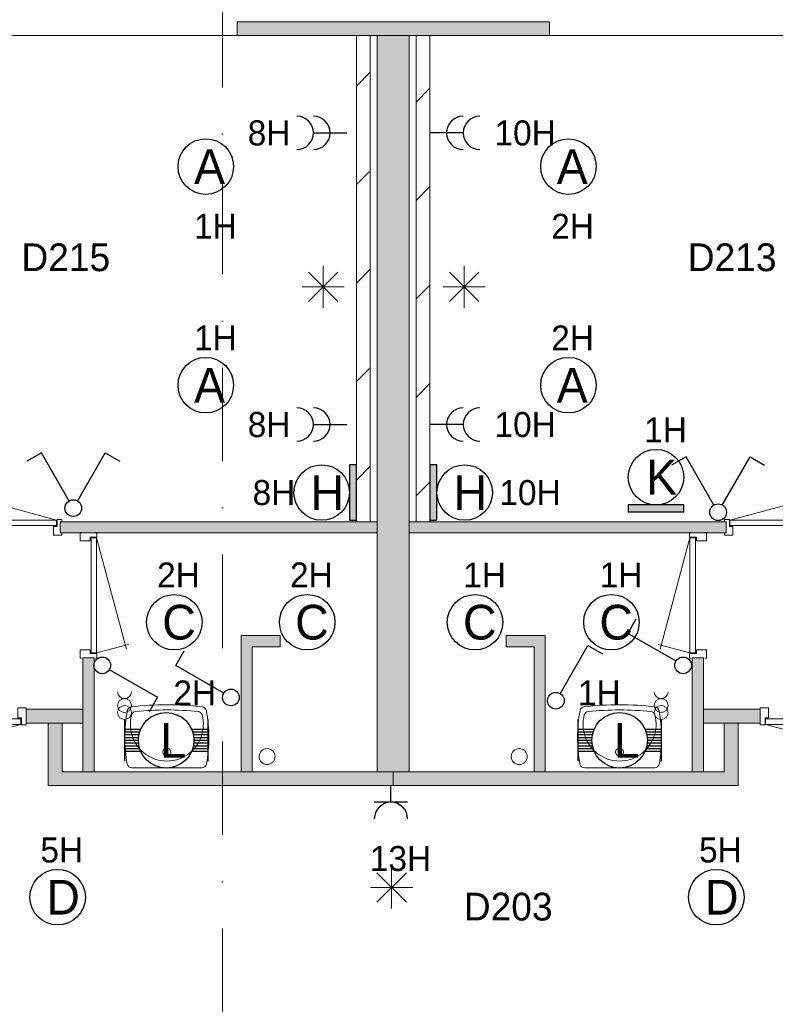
# Model space of a CAD drawing. Header units: millimetres. Extents: x 84337 to 168437, y -3060 to 56340.
# Tile 59 of 84: x 107259 to 112703, y 43409 to 50499. Entities that reach past the tile are written whole.
import ezdxf
from ezdxf.enums import TextEntityAlignment as Align
from ezdxf.xclip import XClip

# ---------------------------------------------------------------- set-up
doc = ezdxf.new("R2010")
doc.units = ezdxf.units.MM
doc.linetypes.add('DGN4', pattern=[1345.6, 672.8, -336.4, 0, -336.4])
for name, color, linetype in [('14', 7, 'Continuous'), ('16', 7, 'Continuous'), ('17', 7, 'Continuous'), ('18', 7, 'Continuous'), ('19', 7, 'Continuous'), ('30', 7, 'Continuous'), ('33', 7, 'Continuous'), ('40', 7, 'Continuous'), ('48', 7, 'Continuous'), ('5', 7, 'Continuous'), ('56', 7, 'Continuous'), ('62', 7, 'Continuous')]:
    doc.layers.add(name, color=color, linetype=linetype)
doc.styles.add('dgn001', font='dgn001.shx')
doc.styles.add('dgn003', font='dgn003.shx')

# ---------------------------------------------------------------- blocks, each defined once
blk = doc.blocks.new('EA720')
at = {"layer": '18'}
blk.add_hatch(color=3, dxfattribs=at).paths.add_polyline_path([(0, -200), (0, 200), (-50, 200), (-50, -200)])
at = {"layer": '18', "color": 3, "linetype": 'Continuous', "lineweight": 30, "flags": 128}
blk.add_lwpolyline([(0, -200), (0, 200), (-50, 200), (-50, -200), (0, -200)], dxfattribs=at)
at = {"layer": '18', "color": 3, "linetype": 'Continuous', "lineweight": 30}
blk.add_circle((-250, 0), 200, dxfattribs=at)
at = {"layer": '18', "color": 1, "linetype": 'Continuous', "lineweight": 13, "style": 'dgn001'}
blk.add_text('8H', height=180, dxfattribs=at).set_placement((-440.5, 0), align=Align.MIDDLE_RIGHT)
at = {"layer": '18', "color": 2, "linetype": 'Continuous', "lineweight": 13, "style": 'dgn001'}
blk.add_text('H', height=250, dxfattribs=at).set_placement((-210.3, 0), align=Align.MIDDLE_CENTER)
blk = doc.blocks.new('EA627')
at = {"layer": '18'}
blk.add_hatch(color=3, dxfattribs=at).paths.add_polyline_path([(-200, 0), (200, 0), (200, 50), (-200, 50)])
at = {"layer": '18', "color": 3, "linetype": 'Continuous', "lineweight": 30, "flags": 128}
blk.add_lwpolyline([(-200, 0), (200, 0), (200, 50), (-200, 50), (-200, 0)], dxfattribs=at)
at = {"layer": '18', "color": 3, "linetype": 'Continuous', "lineweight": 30}
blk.add_circle((0, 250), 200, dxfattribs=at)
at = {"layer": '18', "color": 1, "linetype": 'Continuous', "lineweight": 13, "style": 'dgn001'}
blk.add_text('1H', height=180, dxfattribs=at).set_placement((68.7, 500), align=Align.CENTER)
at = {"layer": '18', "color": 2, "linetype": 'Continuous', "lineweight": 13, "style": 'dgn001'}
blk.add_text('K', height=250, dxfattribs=at).set_placement((39.7, 250), align=Align.MIDDLE_CENTER)
blk = doc.blocks.new('EA824')
at = {"layer": '18'}
blk.add_hatch(color=3, dxfattribs=at).paths.add_polyline_path([(50, -200), (50, 200), (0, 200), (0, -200)])
at = {"layer": '18', "color": 3, "linetype": 'Continuous', "lineweight": 30, "flags": 128}
blk.add_lwpolyline([(50, -200), (50, 200), (0, 200), (0, -200), (50, -200)], dxfattribs=at)
at = {"layer": '18', "color": 3, "linetype": 'Continuous', "lineweight": 30}
blk.add_circle((250, 0), 200, dxfattribs=at)
at = {"layer": '18', "color": 2, "linetype": 'Continuous', "lineweight": 13, "style": 'dgn001'}
blk.add_text('H', height=250, dxfattribs=at).set_placement((289.7, 0), align=Align.MIDDLE_CENTER)
at = {"layer": '18', "color": 1, "linetype": 'Continuous', "lineweight": 13, "style": 'dgn001'}
blk.add_text('10H', height=180, dxfattribs=at).set_placement((500, 0), align=Align.MIDDLE_LEFT)
blk = doc.blocks.new('EC6128')
at = {"layer": '18', "color": 3, "linetype": 'Continuous', "lineweight": 30}
blk.add_circle((0, 0), 200, dxfattribs=at)
at = {"layer": '18', "color": 1, "linetype": 'Continuous', "lineweight": 13, "style": 'dgn001'}
blk.add_text('5H', height=180, dxfattribs=at).set_placement((29.7, 250), align=Align.CENTER)
at = {"layer": '18', "color": 2, "linetype": 'Continuous', "lineweight": 13, "style": 'dgn001'}
blk.add_text('D', height=250, dxfattribs=at).set_placement((39.6, 0), align=Align.MIDDLE_CENTER)
blk = doc.blocks.new('EC6129')
at = {"layer": '18', "color": 3, "linetype": 'Continuous', "lineweight": 30}
blk.add_circle((0, 0), 200, dxfattribs=at)
at = {"layer": '18', "color": 1, "linetype": 'Continuous', "lineweight": 13, "style": 'dgn001'}
blk.add_text('5H', height=180, dxfattribs=at).set_placement((29.7, 250), align=Align.CENTER)
at = {"layer": '18', "color": 2, "linetype": 'Continuous', "lineweight": 13, "style": 'dgn001'}
blk.add_text('D', height=250, dxfattribs=at).set_placement((39.6, 0), align=Align.MIDDLE_CENTER)
blk = doc.blocks.new('EC6169')
at = {"layer": '18', "color": 3, "linetype": 'Continuous', "lineweight": 30}
blk.add_circle((0, 0), 200, dxfattribs=at)
at = {"layer": '18', "color": 1, "linetype": 'Continuous', "lineweight": 13, "style": 'dgn001'}
blk.add_text('2H', height=180, dxfattribs=at).set_placement((29.7, 250), align=Align.CENTER)
at = {"layer": '18', "color": 2, "linetype": 'Continuous', "lineweight": 13, "style": 'dgn001'}
blk.add_text('A', height=250, dxfattribs=at).set_placement((26.9, 0), align=Align.MIDDLE_CENTER)
blk = doc.blocks.new('EC6170')
at = {"layer": '18', "color": 3, "linetype": 'Continuous', "lineweight": 30}
blk.add_circle((0, 0), 200, dxfattribs=at)
at = {"layer": '18', "color": 2, "linetype": 'Continuous', "lineweight": 13, "style": 'dgn001'}
blk.add_text('A', height=250, dxfattribs=at).set_placement((26.9, 0), align=Align.MIDDLE_CENTER)
at = {"layer": '18', "color": 1, "linetype": 'Continuous', "lineweight": 13, "style": 'dgn001'}
blk.add_text('2H', height=180, dxfattribs=at).set_placement((29.7, -340), align=Align.TOP_CENTER)
blk = doc.blocks.new('EC6183')
at = {"layer": '18', "color": 3, "linetype": 'Continuous', "lineweight": 30}
blk.add_circle((-0.005, 0), 200, dxfattribs=at)
at = {"layer": '18', "color": 1, "linetype": 'Continuous', "lineweight": 13, "style": 'dgn001'}
blk.add_text('1H', height=180, dxfattribs=at).set_placement((68.72, 250), align=Align.CENTER)
at = {"layer": '18', "color": 2, "linetype": 'Continuous', "lineweight": 13, "style": 'dgn001'}
blk.add_text('C', height=249.99, dxfattribs=at).set_placement((33.755, -0.005), align=Align.MIDDLE_CENTER)
blk = doc.blocks.new('EC6184')
at = {"layer": '18', "color": 3, "linetype": 'Continuous', "lineweight": 30}
blk.add_circle((-0.005, 0), 200, dxfattribs=at)
at = {"layer": '18', "color": 1, "linetype": 'Continuous', "lineweight": 13, "style": 'dgn001'}
blk.add_text('1H', height=180, dxfattribs=at).set_placement((68.72, 250), align=Align.CENTER)
at = {"layer": '18', "color": 2, "linetype": 'Continuous', "lineweight": 13, "style": 'dgn001'}
blk.add_text('C', height=249.99, dxfattribs=at).set_placement((33.755, -0.005), align=Align.MIDDLE_CENTER)
blk = doc.blocks.new('EC6191')
at = {"layer": '18', "color": 3, "linetype": 'Continuous', "lineweight": 30}
blk.add_circle((-0.015, 0.01), 200, dxfattribs=at)
at = {"layer": '18', "color": 2, "linetype": 'Continuous', "lineweight": 13, "style": 'dgn001'}
blk.add_text('A', height=249.99, dxfattribs=at).set_placement((26.855, -0.005), align=Align.MIDDLE_CENTER)
at = {"layer": '18', "color": 1, "linetype": 'Continuous', "lineweight": 13, "style": 'dgn001'}
blk.add_text('1H', height=180, dxfattribs=at).set_placement((68.72, -340), align=Align.TOP_CENTER)
blk = doc.blocks.new('EC6192')
at = {"layer": '18', "color": 3, "linetype": 'Continuous', "lineweight": 30}
blk.add_circle((0, 0), 200, dxfattribs=at)
at = {"layer": '18', "color": 1, "linetype": 'Continuous', "lineweight": 13, "style": 'dgn001'}
blk.add_text('1H', height=180, dxfattribs=at).set_placement((68.7, 250), align=Align.CENTER)
at = {"layer": '18', "color": 2, "linetype": 'Continuous', "lineweight": 13, "style": 'dgn001'}
blk.add_text('A', height=250, dxfattribs=at).set_placement((26.9, 0), align=Align.MIDDLE_CENTER)
blk = doc.blocks.new('EC6193')
at = {"layer": '18', "color": 3, "linetype": 'Continuous', "lineweight": 30}
blk.add_circle((0.005, 0), 200, dxfattribs=at)
at = {"layer": '18', "color": 1, "linetype": 'Continuous', "lineweight": 13, "style": 'dgn001'}
blk.add_text('2H', height=180, dxfattribs=at).set_placement((29.76, 250), align=Align.CENTER)
at = {"layer": '18', "color": 2, "linetype": 'Continuous', "lineweight": 13, "style": 'dgn001'}
blk.add_text('C', height=249.99, dxfattribs=at).set_placement((33.755, -0.005), align=Align.MIDDLE_CENTER)
blk = doc.blocks.new('EC6463')
at = {"layer": '18', "color": 3, "linetype": 'Continuous', "lineweight": 30}
blk.add_circle((0.005, 0), 200, dxfattribs=at)
at = {"layer": '18', "color": 1, "linetype": 'Continuous', "lineweight": 13, "style": 'dgn001'}
blk.add_text('2H', height=180, dxfattribs=at).set_placement((29.76, 250), align=Align.CENTER)
at = {"layer": '18', "color": 2, "linetype": 'Continuous', "lineweight": 13, "style": 'dgn001'}
blk.add_text('C', height=249.99, dxfattribs=at).set_placement((33.755, -0.005), align=Align.MIDDLE_CENTER)
blk = doc.blocks.new('AnonymousCell37')
at = {"layer": '18', "color": 3, "linetype": 'Continuous', "lineweight": 0, "flags": 128}
blk.add_lwpolyline([(50, 99.5, -0.99989), (-50, 99.5)], format="xyb", dxfattribs=at)
at = {"layer": '18', "color": 3, "linetype": 'Continuous', "lineweight": 0}
for centre in [(0, -0.5), (0, -50.5)]:
    blk.add_circle(centre, 50, dxfattribs=at)
blk = doc.blocks.new('EA014')
at = {"layer": '18', "color": 3, "linetype": 'Continuous', "lineweight": 30}
for p, q in [((-300, 150), (-300, -150)), ((300, 150), (300, -150)), ((-300, 80), (-182, 80)), ((182, 80), (300, 80)), ((-300, 60), (-190, 60)), ((-300, 40), (-195, 40)), ((-300, 20), (-200, 20)), ((-300, 0), (-200, 0)), ((190, 60), (300, 60)), ((195, 40), (300, 40)), ((200, 20), (300, 20)), ((200, 0), (300, 0)), ((-300, -20), (-200, -20)), ((-300, -40), (-195, -40)), ((-300, -60), (-190, -60)), ((190, -60), (300, -60)), ((195, -40), (300, -40)), ((200, -20), (300, -20)), ((-300, -80), (-182, -80)), ((182, -80), (300, -80))]:
    blk.add_line(p, q, dxfattribs=at)
blk.add_circle((0, -0.5), 200, dxfattribs=at)
at = {"layer": '18', "color": 1, "linetype": 'Continuous', "lineweight": 0, "style": 'dgn001'}
blk.add_text('2H', height=180, dxfattribs=at).set_placement((359.53, 250), align=Align.RIGHT)
at = {"layer": '18', "color": 2, "linetype": 'Continuous', "lineweight": 13, "style": 'dgn001'}
blk.add_text('L', height=249.99, dxfattribs=at).set_placement((50.995, -1.005), align=Align.MIDDLE_CENTER)
blk = doc.blocks.new('AnonymousCell38')
at = {"layer": '18', "color": 3, "linetype": 'Continuous', "lineweight": 0}
for centre in [(0, -0.5), (0, -50.5)]:
    blk.add_circle(centre, 50, dxfattribs=at)
blk.add_arc((0, 99.5), 50, 180.00631, 359.99369, dxfattribs=at)
blk = doc.blocks.new('EA015')
at = {"layer": '18', "color": 3, "linetype": 'Continuous', "lineweight": 30}
for p, q in [((-300, 150), (-300, -150)), ((300, 150), (300, -150)), ((-300, 80), (-182, 80)), ((182, 80), (300, 80)), ((-300, 60), (-190, 60)), ((-300, 40), (-195, 40)), ((-300, 20), (-200, 20)), ((-300, 0), (-200, 0)), ((190, 60), (300, 60)), ((195, 40), (300, 40)), ((200, 20), (300, 20)), ((200, 0), (300, 0)), ((-300, -20), (-200, -20)), ((-300, -40), (-195, -40)), ((-300, -60), (-190, -60)), ((190, -60), (300, -60)), ((195, -40), (300, -40)), ((200, -20), (300, -20)), ((-300, -80), (-182, -80)), ((182, -80), (300, -80))]:
    blk.add_line(p, q, dxfattribs=at)
blk.add_circle((0, -0.5), 200, dxfattribs=at)
at = {"layer": '18', "color": 1, "linetype": 'Continuous', "lineweight": 0, "style": 'dgn001'}
blk.add_text('1H', height=180, dxfattribs=at).set_placement((-300, 250))
at = {"layer": '18', "color": 2, "linetype": 'Continuous', "lineweight": 13, "style": 'dgn001'}
blk.add_text('L', height=249.99, dxfattribs=at).set_placement((50.995, -1.005), align=Align.MIDDLE_CENTER)
blk = doc.blocks.new('EL51')
at = {"layer": '16', "color": 3, "linetype": 'Continuous', "lineweight": 30}
for p, q in [((0, -120), (0, 0)), ((120, -120), (-120, -120))]:
    blk.add_line(p, q, dxfattribs=at)
blk.add_arc((0, -240), 120, 0, 180, dxfattribs=at)
at = {"layer": '16', "color": 2, "linetype": 'Continuous', "lineweight": 13, "style": 'dgn001'}
blk.add_text('13H', height=180, dxfattribs=at).set_placement((68.7, -435), align=Align.TOP_CENTER)
blk = doc.blocks.new('EL141')
at = {"layer": '16', "color": 3, "linetype": 'Continuous', "lineweight": 30}
blk.add_line((-240, 0), (0, 0), dxfattribs=at)
for centre in [(-360, 0), (-240, 0)]:
    blk.add_arc(centre, 120, 270, 90, dxfattribs=at)
at = {"layer": '16', "color": 2, "linetype": 'Continuous', "lineweight": 13, "style": 'dgn001'}
blk.add_text('8H', height=180, dxfattribs=at).set_placement((-405.47, 0), align=Align.MIDDLE_RIGHT)
blk = doc.blocks.new('EL142')
at = {"layer": '16', "color": 3, "linetype": 'Continuous', "lineweight": 30}
blk.add_line((-240, 0), (0, 0), dxfattribs=at)
for centre in [(-360, 0), (-240, 0)]:
    blk.add_arc(centre, 120, 270, 90, dxfattribs=at)
at = {"layer": '16', "color": 2, "linetype": 'Continuous', "lineweight": 13, "style": 'dgn001'}
blk.add_text('8H', height=180, dxfattribs=at).set_placement((-405.47, 0), align=Align.MIDDLE_RIGHT)
blk = doc.blocks.new('EL143')
at = {"layer": '16', "color": 3, "linetype": 'Continuous', "lineweight": 30}
blk.add_line((240, 0), (0, 0), dxfattribs=at)
for centre in [(240, 0), (360, 0)]:
    blk.add_arc(centre, 120, 90, 270, dxfattribs=at)
at = {"layer": '16', "color": 2, "linetype": 'Continuous', "lineweight": 13, "style": 'dgn001'}
blk.add_text('10H', height=180, dxfattribs=at).set_placement((465, 0), align=Align.MIDDLE_LEFT)
blk = doc.blocks.new('EL144')
at = {"layer": '16', "color": 3, "linetype": 'Continuous', "lineweight": 30}
blk.add_line((240, 0), (0, 0), dxfattribs=at)
for centre in [(240, 0), (360, 0)]:
    blk.add_arc(centre, 120, 90, 270, dxfattribs=at)
at = {"layer": '16', "color": 2, "linetype": 'Continuous', "lineweight": 13, "style": 'dgn001'}
blk.add_text('10H', height=180, dxfattribs=at).set_placement((465, 0), align=Align.MIDDLE_LEFT)
blk = doc.blocks.new('EH612')
at = {"layer": '19', "color": 3, "linetype": 'Continuous', "lineweight": 30}
for p, q in [((-230, 398), (-335, 338)), ((-30, 50), (-230, 398)), ((30, 50), (230, 398)), ((230, 398), (335, 338))]:
    blk.add_line(p, q, dxfattribs=at)
blk.add_circle((0, 0), 60, dxfattribs=at)
blk = doc.blocks.new('EH050')
at = {"layer": '19', "color": 3, "linetype": 'Continuous', "lineweight": 30}
for p, q in [((30, 50), (230, 398)), ((230, 398), (335, 338))]:
    blk.add_line(p, q, dxfattribs=at)
blk.add_circle((0, 0), 60, dxfattribs=at)
blk = doc.blocks.new('EH051')
at = {"layer": '19', "color": 3, "linetype": 'Continuous', "lineweight": 30}
for p, q in [((-398, 230), (-338, 335)), ((-50, 30), (-398, 230))]:
    blk.add_line(p, q, dxfattribs=at)
blk.add_circle((0, 0), 60, dxfattribs=at)
blk = doc.blocks.new('EH052')
at = {"layer": '19', "color": 3, "linetype": 'Continuous', "lineweight": 30}
for p, q in [((-398, 230), (-338, 335)), ((-50, 30), (-398, 230))]:
    blk.add_line(p, q, dxfattribs=at)
blk.add_circle((0, 0), 60, dxfattribs=at)
blk = doc.blocks.new('EH053')
at = {"layer": '19', "color": 3, "linetype": 'Continuous', "lineweight": 30}
for p, q in [((50, -30), (398, -230)), ((398, -230), (338, -335))]:
    blk.add_line(p, q, dxfattribs=at)
blk.add_circle((0, 0), 60, dxfattribs=at)
blk = doc.blocks.new('EH613')
at = {"layer": '19', "color": 3, "linetype": 'Continuous', "lineweight": 30}
for p, q in [((-230, 398), (-335, 338)), ((-30, 50), (-230, 398)), ((30, 50), (230, 398)), ((230, 398), (335, 338))]:
    blk.add_line(p, q, dxfattribs=at)
blk.add_circle((0, 0), 60, dxfattribs=at)
blk = doc.blocks.new('830R10117')
at = {"layer": '33', "color": 1, "linetype": 'Continuous', "lineweight": 0}
for p, q in [((108, 868), (322.82, 66.28)), ((108, 38), (336.87, 99.32))]:
    blk.add_line(p, q, dxfattribs=at)
at = {"layer": '33', "color": 92, "linetype": 'Continuous', "lineweight": 13, "true_color": 0x00e100, "flags": 128}
for points in [[(100, 906), (111, 906), (111, 871), (61, 871), (61, 846), (-11, 846), (-11, 906), (0, 906)], [(100, 0), (111, 0), (111, 35), (61, 35), (61, 60), (-11, 60), (-11, 0), (0, 0)]]:
    blk.add_lwpolyline(points, dxfattribs=at)
at = {"layer": '33', "color": 2, "linetype": 'Continuous', "lineweight": 13, "true_color": 0xf0f000, "flags": 128}
blk.add_lwpolyline([(108, 868), (108, 38), (68, 38), (68, 868), (108, 868)], dxfattribs=at)
blk = doc.blocks.new('930L0940')
at = {"layer": '33', "color": 1, "linetype": 'Continuous', "lineweight": 0}
for p, q in [((-968, 98), (-899.56, 353.44)), ((-38, 98), (-936.31, 338.7))]:
    blk.add_line(p, q, dxfattribs=at)
at = {"layer": '33', "color": 92, "linetype": 'Continuous', "lineweight": 13, "true_color": 0x00e100, "flags": 128}
for points in [[(-1006, 90), (-1006, 101), (-971, 101), (-971, 51), (-946, 51), (-946, -11), (-1006, -11), (-1006, 0)], [(0, 90), (0, 101), (-35, 101), (-35, 51), (-60, 51), (-60, -11), (0, -11), (0, 0)]]:
    blk.add_lwpolyline(points, dxfattribs=at)
at = {"layer": '33', "color": 2, "linetype": 'Continuous', "lineweight": 13, "true_color": 0xf0f000, "flags": 128}
blk.add_lwpolyline([(-968, 98), (-38, 98), (-38, 58), (-968, 58), (-968, 98)], dxfattribs=at)
blk = doc.blocks.new('WT0140')
at = {"layer": '40', "color": 7, "linetype": 'Continuous', "lineweight": 0}
blk.add_line((253.2, 20), (-253.2, 20), dxfattribs=at)
blk.add_circle((0, 133.3), 28.1, dxfattribs=at)
for centre, radius, start, end in [((765.8, 236.5), 1068.4, 169.44861, 190.20169), ((-252, 426.2), 33, 96.85751, 169.65449), ((0, -1669.4), 2143.7, 83.14249, 96.85751), ((0, -1706.8), 2143.7, 83.95824, 96.04176), ((252, 426.2), 33, 10.34551, 83.14249), ((-765.8, 236.5), 1068.4, 349.79831, 10.55139), ((0, 332.1), 263.1, 164.86666, 15.13334), ((-222.2, 392.2), 33, 96.04176, 164.86666), ((222.2, 392.2), 33, 15.13334, 83.95824), ((-253.2, 53), 33, 190.00267, 270), ((253.2, 53), 33, 270, 349.99733)]:
    blk.add_arc(centre, radius, start, end, dxfattribs=at)
blk = doc.blocks.new('830R10123')
at = {"layer": '33', "color": 1, "linetype": 'Continuous', "lineweight": 0}
for p, q in [((38, -108), (99.32, -336.87)), ((868, -108), (66.28, -322.82))]:
    blk.add_line(p, q, dxfattribs=at)
at = {"layer": '33', "color": 92, "linetype": 'Continuous', "lineweight": 13, "true_color": 0x00e100, "flags": 128}
for points in [[(0, -100), (0, -111), (35, -111), (35, -61), (60, -61), (60, 11), (0, 11), (0, 0)], [(906, -100), (906, -111), (871, -111), (871, -61), (846, -61), (846, 11), (906, 11), (906, 0)]]:
    blk.add_lwpolyline(points, dxfattribs=at)
at = {"layer": '33', "color": 2, "linetype": 'Continuous', "lineweight": 13, "true_color": 0xf0f000, "flags": 128}
blk.add_lwpolyline([(868, -108), (38, -108), (38, -68), (868, -68), (868, -108)], dxfattribs=at)
blk = doc.blocks.new('830R10127')
at = {"layer": '33', "color": 1, "linetype": 'Continuous', "lineweight": 0}
for p, q in [((-108, 868), (-322.82, 66.28)), ((-108, 38), (-336.87, 99.32))]:
    blk.add_line(p, q, dxfattribs=at)
at = {"layer": '33', "color": 92, "linetype": 'Continuous', "lineweight": 13, "true_color": 0x00e100, "flags": 128}
for points in [[(-100, 906), (-111, 906), (-111, 871), (-61, 871), (-61, 846), (11, 846), (11, 906), (0, 906)], [(-100, 0), (-111, 0), (-111, 35), (-61, 35), (-61, 60), (11, 60), (11, 0), (0, 0)]]:
    blk.add_lwpolyline(points, dxfattribs=at)
at = {"layer": '33', "color": 2, "linetype": 'Continuous', "lineweight": 13, "true_color": 0xf0f000, "flags": 128}
blk.add_lwpolyline([(-108, 868), (-108, 38), (-68, 38), (-68, 868), (-108, 868)], dxfattribs=at)
blk = doc.blocks.new('930L0943')
at = {"layer": '33', "color": 1, "linetype": 'Continuous', "lineweight": 0}
for p, q in [((38, 98), (936.31, 338.7)), ((968, 98), (899.56, 353.44))]:
    blk.add_line(p, q, dxfattribs=at)
at = {"layer": '33', "color": 92, "linetype": 'Continuous', "lineweight": 13, "true_color": 0x00e100, "flags": 128}
for points in [[(0, 90), (0, 101), (35, 101), (35, 51), (60, 51), (60, -11), (0, -11), (0, 0)], [(1006, 90), (1006, 101), (971, 101), (971, 51), (946, 51), (946, -11), (1006, -11), (1006, 0)]]:
    blk.add_lwpolyline(points, dxfattribs=at)
at = {"layer": '33', "color": 2, "linetype": 'Continuous', "lineweight": 13, "true_color": 0xf0f000, "flags": 128}
blk.add_lwpolyline([(968, 98), (38, 98), (38, 58), (968, 58), (968, 98)], dxfattribs=at)
blk = doc.blocks.new('WT0142')
at = {"layer": '40', "color": 7, "linetype": 'Continuous', "lineweight": 0}
blk.add_line((-253.2, 20), (253.2, 20), dxfattribs=at)
at = {"layer": '40', "color": 7, "linetype": 'Continuous', "lineweight": 0, "flags": 128}
for points in [[(-285.7, 47.3, -0.090801), (-284.5, 432.1)], [(-284.5, 432.1, -0.328769), (-256, 459)], [(-256, 459, -0.059915), (256, 459)], [(-225.6, 425, -0.052773), (225.6, 425)], [(256, 459, -0.328769), (284.5, 432.1)], [(284.5, 432.1, -0.090801), (285.7, 47.3)], [(254, 400.8, -1.30637), (-254, 400.8)], [(-254, 400.8, -0.309671), (-225.6, 425)], [(225.6, 425, -0.309671), (254, 400.8)], [(-253.2, 20, -0.363957), (-285.7, 47.3)], [(285.7, 47.3, -0.363957), (253.2, 20)]]:
    blk.add_lwpolyline(points, format="xyb", dxfattribs=at)
at = {"layer": '40', "color": 7, "linetype": 'Continuous', "lineweight": 0}
blk.add_circle((0, 133.3), 28.1, dxfattribs=at)
blk = doc.blocks.new('830R10129')
at = {"layer": '33', "color": 1, "linetype": 'Continuous', "lineweight": 0}
for p, q in [((-868, -108), (-66.28, -322.82)), ((-38, -108), (-99.32, -336.87))]:
    blk.add_line(p, q, dxfattribs=at)
at = {"layer": '33', "color": 92, "linetype": 'Continuous', "lineweight": 13, "true_color": 0x00e100, "flags": 128}
for points in [[(-906, -100), (-906, -111), (-871, -111), (-871, -61), (-846, -61), (-846, 11), (-906, 11), (-906, 0)], [(0, -100), (0, -111), (-35, -111), (-35, -61), (-60, -61), (-60, 11), (0, 11), (0, 0)]]:
    blk.add_lwpolyline(points, dxfattribs=at)
at = {"layer": '33', "color": 2, "linetype": 'Continuous', "lineweight": 13, "true_color": 0xf0f000, "flags": 128}
blk.add_lwpolyline([(-868, -108), (-38, -108), (-38, -68), (-868, -68), (-868, -108)], dxfattribs=at)
blk = doc.blocks.new('50E03_329_B02 - Default')
at = {"layer": '62'}
for color, points in [(9, [(21004.76, 48607.77), (18754.76, 48607.77), (18754.76, 48707.77), (21004.76, 48707.77)]), (9, [(19764.76, 48607.77), (19994.76, 48607.77), (19994.76, 43307.77), (19764.76, 43307.77)]), (9, [(19764.76, 45027.77), (17479.76, 45027.77), (17479.76, 45107.77), (19764.76, 45107.77)]), (9, [(19994.76, 45027.77), (22279.76, 45027.77), (22279.76, 45107.77), (19994.76, 45107.77)]), (9, [(19064.76, 44207.77), (19064.76, 44287.77), (18784.76, 44287.77), (18784.76, 43307.77), (18864.76, 43307.77), (18864.76, 44207.77)]), (9, [(20694.76, 44207.77), (20694.76, 44287.77), (20974.76, 44287.77), (20974.76, 43307.77), (20894.76, 43307.77), (20894.76, 44207.77)]), (9, [(17724.76, 44127.77), (17644.76, 44127.77), (17644.76, 43307.77), (17724.76, 43307.77)]), (9, [(22034.76, 44127.77), (22114.76, 44127.77), (22114.76, 43307.77), (22034.76, 43307.77)]), (7, [(17644.76, 43757.77), (17234.76, 43757.77), (17234.76, 43657.77), (17644.76, 43657.77)]), (7, [(22114.76, 43757.77), (22524.76, 43757.77), (22524.76, 43657.77), (22114.76, 43657.77)]), (7, [(19879.76, 43207.77), (19879.76, 43307.77), (17494.76, 43307.77), (17494.76, 43657.77), (17394.76, 43657.77), (17394.76, 43207.77)]), (7, [(19879.76, 43207.77), (19879.76, 43307.77), (22264.76, 43307.77), (22264.76, 43657.77), (22364.76, 43657.77), (22364.76, 43207.77)])]:
    blk.add_hatch(color=color, dxfattribs=at).paths.add_polyline_path(points)
at = {"layer": '16', "color": 92, "linetype": 'Continuous', "lineweight": 0, "true_color": 0x00e100, "flags": 128}
for points in [[(21004.76, 48607.77), (18754.76, 48607.77), (18754.76, 48707.77), (21004.76, 48707.77), (21004.76, 48607.77)], [(17479.76, 45027.77), (19764.76, 45027.77), (19764.76, 45107.77), (17479.76, 45107.77), (17479.76, 45027.77)], [(22279.76, 45027.77), (19994.76, 45027.77), (19994.76, 45107.77), (22279.76, 45107.77), (22279.76, 45027.77)], [(18864.76, 43307.77), (18864.76, 44207.77), (19064.76, 44207.77), (19064.76, 44287.77), (18784.76, 44287.77), (18784.76, 43307.77), (18864.76, 43307.77)], [(20894.76, 43307.77), (20894.76, 44207.77), (20694.76, 44207.77), (20694.76, 44287.77), (20974.76, 44287.77), (20974.76, 43307.77), (20894.76, 43307.77)], [(17724.76, 43307.77), (17644.76, 43307.77), (17644.76, 44127.77), (17724.76, 44127.77), (17724.76, 43307.77)], [(22034.76, 43307.77), (22114.76, 43307.77), (22114.76, 44127.77), (22034.76, 44127.77), (22034.76, 43307.77)], [(17644.76, 43657.77), (17234.76, 43657.77), (17234.76, 43757.77), (17644.76, 43757.77), (17644.76, 43657.77)], [(22114.76, 43657.77), (22524.76, 43657.77), (22524.76, 43757.77), (22114.76, 43757.77), (22114.76, 43657.77)], [(19879.76, 43207.77), (17394.76, 43207.77), (17394.76, 43657.77), (17494.76, 43657.77), (17494.76, 43307.77), (19879.76, 43307.77), (19879.76, 43207.77)], [(19879.76, 43207.77), (22364.76, 43207.77), (22364.76, 43657.77), (22264.76, 43657.77), (22264.76, 43307.77), (19879.76, 43307.77), (19879.76, 43207.77)]]:
    blk.add_lwpolyline(points, dxfattribs=at)
at = {"layer": '17', "color": 92, "linetype": 'Continuous', "lineweight": 0, "true_color": 0x00e100, "flags": 128}
blk.add_lwpolyline([(19994.76, 43307.77), (19764.76, 43307.77), (19764.76, 48607.77), (19994.76, 48607.77), (19994.76, 43307.77)], dxfattribs=at)
at = {"layer": '30', "color": 3, "linetype": 'Continuous', "lineweight": 0}
for p, q in [((18754.76, 48607.77), (16204.76, 48607.77)), ((21004.76, 48607.77), (23554.76, 48607.77))]:
    blk.add_line(p, q, dxfattribs=at)
at = {"layer": '40', "color": 3, "linetype": 'Continuous', "lineweight": 0}
for centre in [(18971.52, 43416.37), (20788, 43416.37)]:
    blk.add_circle(centre, 57.46, dxfattribs=at)
at = {"layer": '56', "color": 3, "linetype": 'DGN4', "lineweight": 0}
blk.add_line((18649.76, 50407.77), (18649.76, 1494.98), dxfattribs=at)
at = {"layer": '62', "color": 9, "linetype": 'Continuous', "lineweight": 0, "flags": 128}
for points in [[(21004.76, 48607.77), (18754.76, 48607.77), (18754.76, 48707.77), (21004.76, 48707.77), (21004.76, 48607.77)], [(19764.76, 48607.77), (19994.76, 48607.77), (19994.76, 43307.77), (19764.76, 43307.77), (19764.76, 48607.77)], [(19764.76, 45027.77), (17479.76, 45027.77), (17479.76, 45107.77), (19764.76, 45107.77), (19764.76, 45027.77)], [(19994.76, 45027.77), (22279.76, 45027.77), (22279.76, 45107.77), (19994.76, 45107.77), (19994.76, 45027.77)], [(19064.76, 44207.77), (19064.76, 44287.77), (18784.76, 44287.77), (18784.76, 43307.77), (18864.76, 43307.77), (18864.76, 44207.77), (19064.76, 44207.77)], [(20694.76, 44207.77), (20694.76, 44287.77), (20974.76, 44287.77), (20974.76, 43307.77), (20894.76, 43307.77), (20894.76, 44207.77), (20694.76, 44207.77)], [(17724.76, 44127.77), (17644.76, 44127.77), (17644.76, 43307.77), (17724.76, 43307.77), (17724.76, 44127.77)], [(22034.76, 44127.77), (22114.76, 44127.77), (22114.76, 43307.77), (22034.76, 43307.77), (22034.76, 44127.77)]]:
    blk.add_lwpolyline(points, dxfattribs=at)
at = {"layer": '62', "color": 7, "linetype": 'Continuous', "lineweight": 0, "flags": 128}
for points in [[(17644.76, 43757.77), (17234.76, 43757.77), (17234.76, 43657.77), (17644.76, 43657.77), (17644.76, 43757.77)], [(22114.76, 43757.77), (22524.76, 43757.77), (22524.76, 43657.77), (22114.76, 43657.77), (22114.76, 43757.77)], [(19879.76, 43207.77), (19879.76, 43307.77), (17494.76, 43307.77), (17494.76, 43657.77), (17394.76, 43657.77), (17394.76, 43207.77), (19879.76, 43207.77)], [(19879.76, 43207.77), (19879.76, 43307.77), (22264.76, 43307.77), (22264.76, 43657.77), (22364.76, 43657.77), (22364.76, 43207.77), (19879.76, 43207.77)]]:
    blk.add_lwpolyline(points, dxfattribs=at)
at = {"color": 7, "linetype": 'Continuous', "lineweight": 0}
for name, p in [('930L0940', (17492.99, 45021.8)), ('930L0943', (22266.53, 45021.8)), ('830R10117', (17634.58, 44124.69)), ('830R10127', (22124.94, 44124.69)), ('830R10123', (16330.05, 43755.87)), ('WT0140', (18248.9, 43315.63)), ('WT0142', (21510.62, 43315.63)), ('830R10129', (23429.47, 43755.87))]:
    blk.add_blockref(name, p, dxfattribs=at)
at = {"layer": '48', "color": 7, "linetype": 'Continuous', "lineweight": 0, "style": 'dgn003'}
for s, p in [('D215', (17520.83, 47011.98)), ('D213', (22321.74, 47011.98)), ('D203', (20708.35, 42336.27))]:
    blk.add_text(s, height=200, dxfattribs=at).set_placement(p, align=Align.MIDDLE_CENTER)
blk = doc.blocks.new('EAE6136')
at = {"layer": '5', "color": 3, "linetype": 'Continuous', "lineweight": 0}
for p, q in [((0, -151.5), (0, 151.5)), ((106.04, -106.05), (-106.06, 106.05)), ((-106.06, -106.05), (106.04, 106.05)), ((-151.5, 0), (151.5, 0))]:
    blk.add_line(p, q, dxfattribs=at)
blk = doc.blocks.new('EAE6137')
at = {"layer": '5', "color": 3, "linetype": 'Continuous', "lineweight": 0}
for p, q in [((0, -151.5), (0, 151.5)), ((106.04, -106.05), (-106.06, 106.05)), ((-106.06, -106.05), (106.04, 106.05)), ((-151.5, 0), (151.5, 0))]:
    blk.add_line(p, q, dxfattribs=at)
blk = doc.blocks.new('EAE6158')
at = {"layer": '5', "color": 3, "linetype": 'Continuous', "lineweight": 0}
for p, q in [((0, -151.5), (0, 151.5)), ((106.04, -106.05), (-106.06, 106.05)), ((-106.06, -106.05), (106.04, 106.05)), ((-151.5, 0), (151.5, 0))]:
    blk.add_line(p, q, dxfattribs=at)

msp = doc.modelspace()

# ---------------------------------------------------------------- hatches: boundary and pattern name
at = {"layer": '14', "linetype": 'Continuous', "lineweight": 0}
h = msp.add_hatch(dxfattribs=at)
h.set_pattern_fill('DGN_EZ7', color=2, scale=100, style=0, pattern_type=2)
h.set_pattern_definition([(45, (-35.6, 2691.77), (4e-14, 709), [])])
h.paths.add_polyline_path([(109685.19, 46884.49), (109685.19, 50384.49), (109785.19, 50384.49), (109785.19, 46884.49)])
h = msp.add_hatch(dxfattribs=at)
h.set_pattern_fill('DGN_EZ7', color=2, scale=100, style=0, pattern_type=2)
h.set_pattern_definition([(45, (155.63, -1206.23), (4e-14, 709), [])])
h.paths.add_polyline_path([(110215.19, 50384.49), (110215.19, 46884.49), (110115.19, 46884.49), (110115.19, 50384.49)])

# ---------------------------------------------------------------- linework, layer by layer
at = {"layer": '14', "color": 3, "linetype": 'CONTINUOUS', "lineweight": 0}
for p, q in [((109685.19, 46884.49), (109685.19, 50384.49)), ((109685.19, 50384.49), (109735.19, 50384.49)), ((109785.19, 50384.49), (109735.19, 50384.49)), ((109785.19, 46884.49), (109785.19, 50384.49)), ((110115.19, 50384.49), (110165.19, 50384.49)), ((110115.19, 50384.49), (110115.19, 46884.49)), ((110215.19, 50384.49), (110165.19, 50384.49)), ((110215.19, 50384.49), (110215.19, 46884.49)), ((109685.19, 46884.49), (109735.19, 46884.49)), ((109785.19, 46884.49), (109735.19, 46884.49)), ((110115.19, 46884.49), (110165.19, 46884.49)), ((110215.19, 46884.49), (110165.19, 46884.49))]:
    msp.add_line(p, q, dxfattribs=at)

# ---------------------------------------------------------------- block references
ref = msp.add_blockref('50E03_329_B02 - Default', (90070.43, 1776.72))
XClip(ref).set_block_clipping_path([(-1935.24, 2907.77), (50064.76, 48907.77)])
at = {"color": 1, "linetype": 'Continuous', "lineweight": 0}
for name, p in [('EL142', (109615.19, 49684.49)), ('EL143', (110215.19, 49684.49)), ('EC6191', (108599.98, 49441.69)), ('EC6170', (111212.86, 49441.69)), ('EAE6136', (109446.17, 48576.31)), ('EAE6137', (110461.43, 48576.31)), ('EC6192', (108599.98, 47867.56)), ('EC6169', (111212.86, 47867.56)), ('EL141', (109615.19, 47584.49)), ('EL144', (110215.19, 47584.49)), ('EA627', (111843.78, 46955.4)), ('EH613', (107645.52, 46982.31)), ('EA720', (109685.19, 47094.49)), ('EA824', (110215.19, 47094.49)), ('EH612', (112291.08, 46953.06)), ('EC6193', (108373.2, 46160.85)), ('EC6463', (109330.7, 46160.85)), ('EC6184', (110539.96, 46160.85)), ('EC6183', (111522.66, 46160.85)), ('EH051', (112038.22, 45850.32)), ('EH052', (108781.01, 45618.82)), ('EH050', (111122.21, 45595.86)), ('EH053', (107853.9, 45850.32)), ('EA014', (108314.47, 45311.2)), ('EA015', (111581.21, 45311.2)), ('AnonymousCell37', (108014.47, 45561.2)), ('AnonymousCell38', (111881.21, 45561.2)), ('EL51', (109934.21, 44984.49)), ('EC6128', (107532.47, 44180.77)), ('EC6129', (112277.78, 44180.77)), ('EAE6158', (109938.96, 44249.86))]:
    msp.add_blockref(name, p, dxfattribs=at)

doc.saveas('drawing.dxf')
